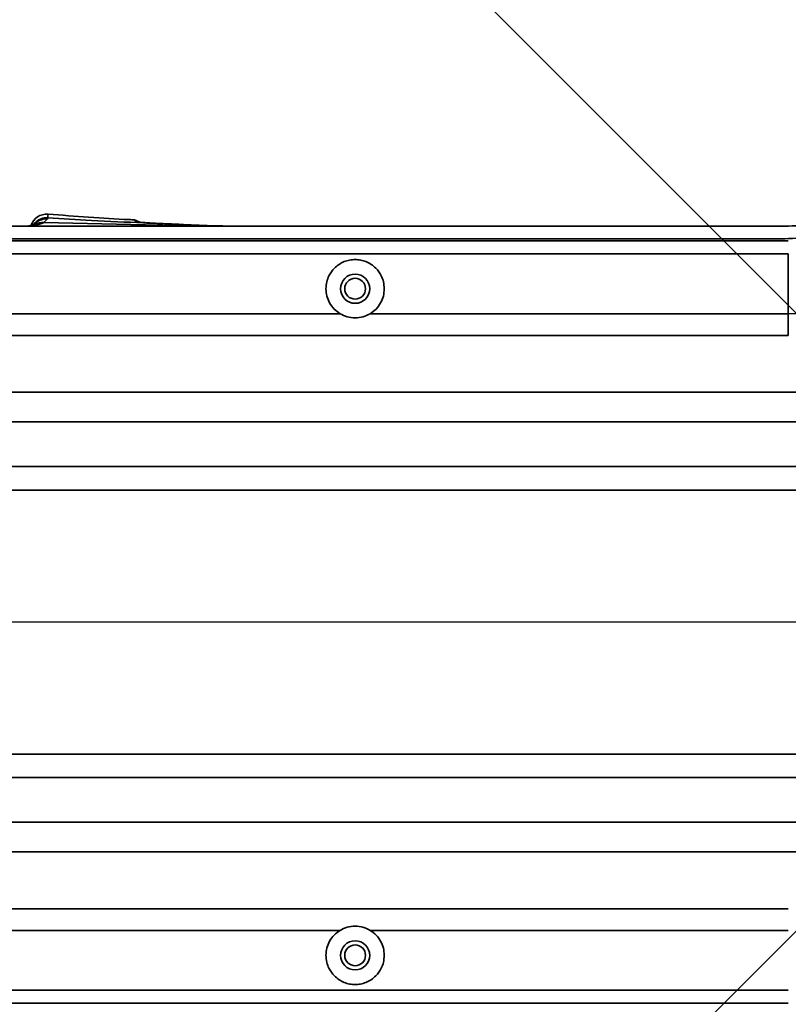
# Model space of a CAD drawing. Header units: millimetres. Extents: x 0 to 297, y 0 to 210.
# Tile 19 of 61: x 110.45 to 115.07, y 142.74 to 148.65. Entities that reach past the tile are written whole.
import ezdxf

# ---------------------------------------------------------------- set-up
doc = ezdxf.new("R2010")
doc.units = ezdxf.units.MM
doc.layers.add('尺寸线', color=6, linetype='Continuous')
doc.styles.add('SLDTEXTSTYLE1', font='TXT', dxfattribs={"width": 0.7})
doc.dimstyles.new('SLDDIMSTYLE0', dxfattribs={"dimtxt": 3.5, "dimasz": 2, "dimexe": 0, "dimexo": 0.0625, "dimgap": 0.875, "dimtad": 1, "dimlfac": 20, "dimrnd": 1e-09, "dimzin": 12, "dimdsep": 46, "dimtxsty": 'SLDTEXTSTYLE1', "dimsah": 1, "dimcen": 0.09, "dimadec": 0, "dimazin": 3, "dimtfac": 1, "dimtmove": 0, "dimatfit": 0, "dimfxl": 1, "dimfrac": 2, "dimtolj": 1, "dimtzin": 12, "dimarcsym": 0})
doc.dimstyles.new('SLDDIMSTYLE1', dxfattribs={"dimtxt": 3.5, "dimasz": 2, "dimexe": 0, "dimexo": 0.0625, "dimgap": 0.875, "dimtad": 0, "dimdec": 4, "dimlfac": 20, "dimzin": 12, "dimdsep": 46, "dimtxsty": 'SLDTEXTSTYLE1', "dimsah": 1, "dimcen": 0.09, "dimadec": 3, "dimazin": 3, "dimtfac": 1, "dimtdec": 3, "dimtofl": 0, "dimtmove": 0, "dimatfit": 3, "dimfxl": 1, "dimfrac": 2, "dimtolj": 1, "dimtzin": 12, "dimarcsym": 0})
doc.dimstyles.new('SLDDIMSTYLE3', dxfattribs={"dimtxt": 3.5, "dimasz": 2, "dimexe": 0, "dimexo": 0.0625, "dimgap": 0.875, "dimtad": 1, "dimlfac": 20, "dimrnd": 1e-09, "dimzin": 4, "dimdsep": 46, "dimtxsty": 'SLDTEXTSTYLE1', "dimsah": 1, "dimcen": 0.09, "dimadec": 0, "dimazin": 1, "dimtfac": 1, "dimtofl": 0, "dimtmove": 0, "dimatfit": 3, "dimfxl": 1, "dimfrac": 2, "dimtolj": 1, "dimtzin": 12, "dimarcsym": 0})

# ---------------------------------------------------------------- blocks, each defined once
blk = doc.blocks.new('_D')
at = {"layer": '尺寸线', "transparency": 16777216}
for p, q in [((71.3747, 145.0356), (71.3747, 147.5356)), ((115.9659, 145.0356), (70.3747, 145.0356)), ((71.3747, 145.0356), (71.3747, 142.5356)), ((87.5909, 142.5356), (70.3747, 142.5356)), ((71.3747, 142.5356), (71.3747, 140.0356))]:
    blk.add_line(p, q, dxfattribs=at)
for points in [[(71.3747, 145.0356), (71.7247, 147.0356), (71.0247, 147.0356)], [(71.3747, 142.5356), (71.0247, 140.5356), (71.7247, 140.5356)]]:
    blk.add_solid(points, dxfattribs=at)
at = {"layer": '尺寸线', "transparency": 16777216, "insert": (66.863, 142.4693), "char_height": 3.5, "attachment_point": 1, "rotation": 90, "style": 'SLDTEXTSTYLE1'}
blk.add_mtext('50', dxfattribs=at)
blk = doc.blocks.new('_D_1')
at = {"layer": '尺寸线', "transparency": 16777216}
blk.add_line((117.9659, 145.0356), (127.3782, 145.0356), dxfattribs=at)
for start, end in [(66.03332, 135), (359.99998, 27.62475)]:
    blk.add_arc((116.9659, 145.0356), 9.4122, start, end, dxfattribs=at)
for points in [[(110.3105, 151.6911), (112.085, 152.6778), (111.6444, 153.2218)], [(126.3782, 145.0356), (126.5173, 147.0612), (125.8211, 146.9881)]]:
    blk.add_solid(points, dxfattribs=at)
at = {"layer": '尺寸线', "transparency": 16777216, "char_height": 3.5, "attachment_point": 1, "rotation": 297.62475, "style": 'SLDTEXTSTYLE1'}
for s, insert in [('+', (124.6647, 155.9613)), ('135°', (125.6092, 154.1567))]:
    blk.add_mtext(s, dxfattribs=dict(at, insert=insert))
blk = doc.blocks.new('_D_2')
at = {"layer": '尺寸线', "transparency": 16777216}
blk.add_line((120.9159, 145.0356), (127.3782, 145.0356), dxfattribs=at)
for start, end in [(346.31208, 0), (225, 269.49493)]:
    blk.add_arc((116.9659, 145.0356), 9.4122, start, end, dxfattribs=at)
for points in [[(126.3782, 145.0356), (125.8211, 143.0831), (126.5173, 143.01)], [(110.3105, 138.3802), (111.6444, 136.8495), (112.085, 137.3935)]]:
    blk.add_solid(points, dxfattribs=at)
at = {"layer": '尺寸线', "transparency": 16777216, "char_height": 3.5, "attachment_point": 1, "rotation": 37.90351, "style": 'SLDTEXTSTYLE1'}
for s, insert in [('135°', (118.0135, 137.0592)), ('-', (116.4063, 135.8079))]:
    blk.add_mtext(s, dxfattribs=dict(at, insert=insert))
blk = doc.blocks.new('_D_12')
at = {"layer": '尺寸线', "transparency": 16777216}
for p, q in [((88.5909, 143.5356), (88.5909, 157.8154)), ((116.9659, 146.0356), (116.9659, 157.8154)), ((88.5909, 156.8154), (116.9659, 156.8154))]:
    blk.add_line(p, q, dxfattribs=at)
for points in [[(88.5909, 156.8154), (90.5909, 156.4654), (90.5909, 157.1654)], [(116.9659, 156.8154), (114.9659, 157.1654), (114.9659, 156.4654)]]:
    blk.add_solid(points, dxfattribs=at)
at = {"layer": '尺寸线', "transparency": 16777216, "insert": (96.8681, 161.3271), "char_height": 3.5, "attachment_point": 1, "style": 'SLDTEXTSTYLE1'}
blk.add_mtext('567.50', dxfattribs=at)
blk = doc.blocks.new('SW_CENTERMARKSYMBOL_0')
at = {"layer": '尺寸线', "color": 0}
for p, q in [((0, 0.25), (0, 2.95)), ((0, 0), (0, 0.125)), ((-0.25, 0), (-2.95, 0)), ((0, 0), (-0.125, 0)), ((0, 0), (0, -0.125)), ((0, 0), (0.125, 0)), ((0.25, 0), (2.95, 0)), ((0, -0.25), (0, -2.95))]:
    blk.add_line(p, q, dxfattribs=at)

msp = doc.modelspace()

# ---------------------------------------------------------------- linework, layer by layer
at = {"color": 7, "linetype": 'Continuous', "lineweight": 35}
for p, q in [((110.2159217, 147.4106195), (115.0449844, 147.4106195)), ((110.6195178, 147.4552418), (110.5973668, 147.4322198)), ((110.597376, 147.4322212), (111.2078299, 147.4187074)), ((110.6218392, 147.4610357), (110.6195178, 147.4552418)), ((111.1734424, 147.4345478), (111.1413964, 147.4488702)), ((111.2078278, 147.4187047), (111.3115489, 147.4170487)), ((111.3115489, 147.4170487), (111.6110056, 147.4133301)), ((115.0449844, 147.4106195), (112.0230284, 147.4106196)), ((109.4137098, 147.3231195), (115.0655927, 147.3231195)), ((110.2159217, 147.3356195), (115.0449844, 147.3356195)), ((115.0655927, 147.2445433), (109.4137097, 147.2445433)), ((115.0655927, 147.2445433), (115.0655927, 146.8857024)), ((112.3756484, 146.8856974), (109.3818867, 146.8856873)), ((112.5561982, 146.8857024), (115.0655927, 146.8857024)), ((115.0655927, 146.7557156), (115.0655927, 146.8857024)), ((115.0655927, 146.7557156), (109.3803028, 146.755721)), ((109.3803029, 146.4141732), (115.1718589, 146.414173)), ((109.6943592, 146.2373962), (115.17186, 146.2373962)), ((115.2678583, 145.969198), (110.2695113, 145.9691981)), ((115.2678582, 145.8277767), (110.2695113, 145.8277768)), ((110.2695113, 144.2434622), (115.2678519, 144.2434622)), ((110.2695113, 144.1020409), (115.2678522, 144.1020409)), ((115.1718572, 143.8338428), (109.6943493, 143.8338397)), ((115.171857, 143.6570661), (109.3803029, 143.6570661)), ((109.3803029, 143.3155181), (115.0655927, 143.3155233)), ((109.3818874, 143.185547), (112.3756473, 143.18554)), ((115.0655927, 143.1855366), (112.5561982, 143.1855366)), ((115.0655927, 142.8266956), (109.4137079, 142.8266956)), ((109.413708, 142.7481195), (115.0655927, 142.7481195))]:
    msp.add_line(p, q, dxfattribs=at)
for centre in [(112.4659217, 147.0356195), (112.4659217, 143.0356195)]:
    msp.add_circle(centre, 0.0625, dxfattribs=at)
for centre, radius, start, end in [((110.6159217, 147.3830231), 0.1, 85.45780148, 161.84692347), ((110.6158189, 147.3551813), 0.1001289, 87.88293073, 145.60690291), ((112.4659217, 147.0356195), 0.0875, 0, 180), ((115.0655927, 148.8231195), 1.9374171, 269.99999999, 296.64461444), ((112.4659217, 147.0356195), 0.0875, 180, 0), ((112.4659217, 143.0356195), 0.0875, 0, 180), ((112.4659217, 143.0356195), 0.0875, 180, 0)]:
    msp.add_arc(centre, radius, start, end, dxfattribs=at)
for points in [[(115.7112054, 147.5666888), (115.6588136, 147.5428322), (115.55403, 147.495119), (115.3877636, 147.4473808), (115.2175939, 147.4163052), (115.1025209, 147.4125147), (115.0449844, 147.4106195)], [(115.0449844, 147.3356195), (115.1053977, 147.3376095), (115.2262244, 147.3415895), (115.4049026, 147.3742189), (115.5794822, 147.4243439), (115.689505, 147.4744428), (115.7445164, 147.4994923)]]:
    msp.add_open_spline(points, degree=3, dxfattribs=at)
for points, knots in [([(110.6232935, 147.4798562), (110.6233467, 147.4805496), (110.6235248, 147.4828676), (110.6225318, 147.4700321), (110.6218358, 147.4610358)], [0, 0, 0, 0, 0.299110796, 1, 1, 1, 1]), ([(111.1423642, 147.4489975), (111.131635, 147.449478), (110.9584812, 147.4572328), (110.7856511, 147.4707128), (110.6235302, 147.4833576)], [0, 0, 0, 0, 0.061963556, 1, 1, 1, 1]), ([(110.5973846, 147.4322209), (110.581455, 147.4252333), (110.5523426, 147.4124631), (110.4960918, 147.4117897), (110.4706201, 147.4114848)], [0, 0, 0, 0, 0.547175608, 1, 1, 1, 1]), ([(110.5404225, 147.4170604), (110.5408161, 147.4172631), (110.5423825, 147.4180697), (110.531054, 147.4144514), (110.5074663, 147.4118433), (110.4829356, 147.4111696), (110.4706823, 147.4108331)], [0, 0, 0, 0, 0.0934912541, 0.3720601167, 0.6863379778, 1, 1, 1, 1]), ([(110.5340234, 147.4186022), (110.5340249, 147.4186049), (110.5373322, 147.4245253), (110.5471317, 147.4343252), (110.5630403, 147.4470078), (110.5815697, 147.4557979), (110.601421, 147.4610432), (110.6150308, 147.4610382), (110.6218358, 147.4610357)], [0, 0, 0, 0, 0.000091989, 0.200073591, 0.400055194, 0.600036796, 0.800018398, 1, 1, 1, 1]), ([(110.5352349, 147.4128926), (110.5365261, 147.4140912), (110.5426501, 147.4197765), (110.5564949, 147.4264342), (110.5761485, 147.432421), (110.5902395, 147.4322875), (110.5973668, 147.43222)], [0, 0, 0, 0, 0.0800003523, 0.3794594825, 0.6861264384, 1, 1, 1, 1]), ([(111.1959305, 147.4305429), (111.0918265, 147.4351597), (110.9004694, 147.443646), (110.7090976, 147.4555898), (110.6218378, 147.4610358)], [0, 0, 0, 0, 0.5440304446, 1, 1, 1, 1]), ([(111.1523668, 147.4370417), (111.1500827, 147.4395654), (111.1454273, 147.4447093), (111.1418688, 147.4486078), (111.1422135, 147.4482305), (111.1423238, 147.4481097)], [0, 0, 0, 0, 0.3957320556, 0.8065614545, 1, 1, 1, 1]), ([(111.3636561, 147.4242562), (111.3305936, 147.4256777), (111.268068, 147.428366), (111.2018445, 147.432228), (111.1616457, 147.4352288), (111.1560989, 147.4363541), (111.1535855, 147.436864)], [0, 0, 0, 0, 0.2976034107, 0.5628070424, 0.8019016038, 1, 1, 1, 1]), ([(111.3636502, 147.4242409), (111.3356758, 147.4252165), (111.2797282, 147.4271676), (111.2238627, 147.4294178), (111.1959305, 147.4305429)], [0, 0, 0, 0, 0.500011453, 1, 1, 1, 1]), ([(111.6110083, 147.41334), (111.5671641, 147.4150715), (111.4783887, 147.4185774), (111.4022032, 147.4223267), (111.3636439, 147.4242243)], [0, 0, 0, 0, 0.493877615, 1, 1, 1, 1]), ([(111.6110056, 147.4133301), (111.6652569, 147.412354), (111.7763434, 147.4103554), (111.891751, 147.4105301), (111.9507971, 147.4106195)], [0, 0, 0, 0, 0.488369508, 1, 1, 1, 1]), ([(112.6409217, 147.0356195), (112.6399272, 147.0498261), (112.6380726, 147.0763215), (112.6218774, 147.1193551), (112.596563, 147.155302), (112.5630625, 147.1826123), (112.5319865, 147.1988925), (112.4992485, 147.2085056), (112.4659338, 147.211657), (112.4326232, 147.2085095), (112.3998946, 147.1989078), (112.3688041, 147.1826297), (112.3352963, 147.1553193), (112.3099773, 147.1193735), (112.2937739, 147.0763428), (112.2919173, 147.0498352), (112.2909217, 147.0356195)], [0, 0, 0, 0, 0.080256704, 0.149679, 0.255757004, 0.320445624, 0.382528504, 0.442278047, 0.499999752, 0.557657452, 0.617385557, 0.679489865, 0.744242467, 0.850252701, 0.919692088, 1, 1, 1, 1]), ([(112.3756484, 146.8856973), (112.3632918, 146.8944644), (112.3381376, 146.9123116), (112.311812, 146.9493732), (112.2939002, 146.991047), (112.2919227, 147.0206401), (112.2909217, 147.0356195)], [0, 0, 0, 0, 0.2445103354, 0.4977474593, 0.7457705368, 1, 1, 1, 1]), ([(112.6409217, 147.0356195), (112.6398871, 147.0208221), (112.6378231, 146.9912992), (112.6202203, 146.9497167), (112.5940037, 146.9123549), (112.5687338, 146.8945398), (112.5561982, 146.8857024)], [0, 0, 0, 0, 0.251286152, 0.501353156, 0.752638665, 1, 1, 1, 1]), ([(112.5561982, 146.8857024), (112.5422462, 146.8786902), (112.5141834, 146.864586), (112.4661709, 146.858661), (112.4179858, 146.8644604), (112.3897356, 146.878631), (112.3756484, 146.8856973)], [0, 0, 0, 0, 0.247830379, 0.498481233, 0.749914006, 1, 1, 1, 1]), ([(112.2909217, 143.0356195), (112.2919267, 143.0505879), (112.2939141, 143.0801866), (112.311806, 143.1218548), (112.3381234, 143.1589346), (112.3632783, 143.1767701), (112.3756473, 143.18554)], [0, 0, 0, 0, 0.254058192, 0.502379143, 0.755313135, 1, 1, 1, 1]), ([(112.3756473, 143.18554), (112.3896001, 143.1925514), (112.4176649, 143.2066541), (112.465678, 143.212578), (112.5138636, 143.2067774), (112.5421119, 143.1926042), (112.5561982, 143.1855366)], [0, 0, 0, 0, 0.247832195, 0.498493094, 0.749917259, 1, 1, 1, 1]), ([(112.5561982, 143.1855366), (112.5687199, 143.1767039), (112.5939828, 143.1588836), (112.6202077, 143.1215451), (112.6378344, 143.0799561), (112.6398903, 143.0504309), (112.6409217, 143.0356195)], [0, 0, 0, 0, 0.247147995, 0.49863299, 0.748485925, 1, 1, 1, 1]), ([(112.2909217, 143.0356195), (112.2919161, 143.0214128), (112.2937707, 142.9949174), (112.3099659, 142.9518838), (112.3352803, 142.9159369), (112.3687808, 142.8886267), (112.3998568, 142.8723464), (112.4325948, 142.8627333), (112.4659095, 142.8595819), (112.4992201, 142.8627294), (112.5319487, 142.8723312), (112.5630392, 142.8886093), (112.596547, 142.9159196), (112.621866, 142.9518655), (112.6380694, 142.9948962), (112.639926, 143.0214037), (112.6409217, 143.0356195)], [0, 0, 0, 0, 0.0802567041, 0.1496790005, 0.2557570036, 0.3204456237, 0.382528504, 0.4422780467, 0.4999997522, 0.5576574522, 0.6173855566, 0.6794898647, 0.7442424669, 0.8502527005, 0.919692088, 1, 1, 1, 1])]:
    msp.add_open_spline(points, degree=3, knots=knots, dxfattribs=at)
at = {"layer": '尺寸线'}
for q in [(106.3351417, 155.6663998), (107.3511257, 135.4208226)]:
    msp.add_line((116.9659223, 145.0356192), q, dxfattribs=at)
for centre, radius, start, end in [((88.4006495, 120.036424), 46, 0, 90), ((116.9659217, 145.0356195), 8.4444039, 225.00000464, 134.99999815)]:
    msp.add_arc(centre, radius, start, end, dxfattribs=at)

# ---------------------------------------------------------------- block references
msp.add_blockref('SW_CENTERMARKSYMBOL_0', (116.9659217, 145.0356195), dxfattribs=at)

# ---------------------------------------------------------------- dimensions: what is measured, and where the dimension line sits
dim = msp.add_linear_dim(base=(116.9659217, 156.815391), p1=(88.5909217, 142.5356195), p2=(116.9659217, 145.0356195), dimstyle='SLDDIMSTYLE3', dxfattribs=at)
dim.commit()
dim.dimension.update_dxf_attribs({"geometry": '_D_12', "text_midpoint": (102.9785573, 156.815391), "dimtype": 160})
for base, line1, line2, text, picture, middle in [((126.105994, 147.2827277), ((115.8801157, 145.0356195), (116.9659223, 145.0356192)), ((106.3351417, 155.6663998), (116.9659223, 145.0356192)), '+<>', '_D_1', (125.3052058, 149.3998783)), ((113.3257195, 136.3557964), ((116.9659223, 145.0356192), (107.3511257, 135.4208226)), ((119.9159217, 145.0356195), (114.0159217, 145.0356195)), '-<>', '_D_2', (122.7481814, 137.6089183))]:
    dim = msp.add_angular_dim_2l(base=base, line1=line1, line2=line2, text=text, dimstyle='SLDDIMSTYLE1', dxfattribs=at)
    dim.commit()
    dim.dimension.update_dxf_attribs({"geometry": picture, "text_midpoint": middle, "dimtype": 162})
dim = msp.add_linear_dim(base=(71.3747498, 142.5356195), p1=(116.9659223, 145.0356192), p2=(88.5909217, 142.5356195), angle=90, dimstyle='SLDDIMSTYLE0', dxfattribs=at)
dim.commit()
dim.dimension.update_dxf_attribs({"geometry": '_D', "text_midpoint": (71.3747498, 144.5060604), "dimtype": 160})

doc.saveas('drawing.dxf')
